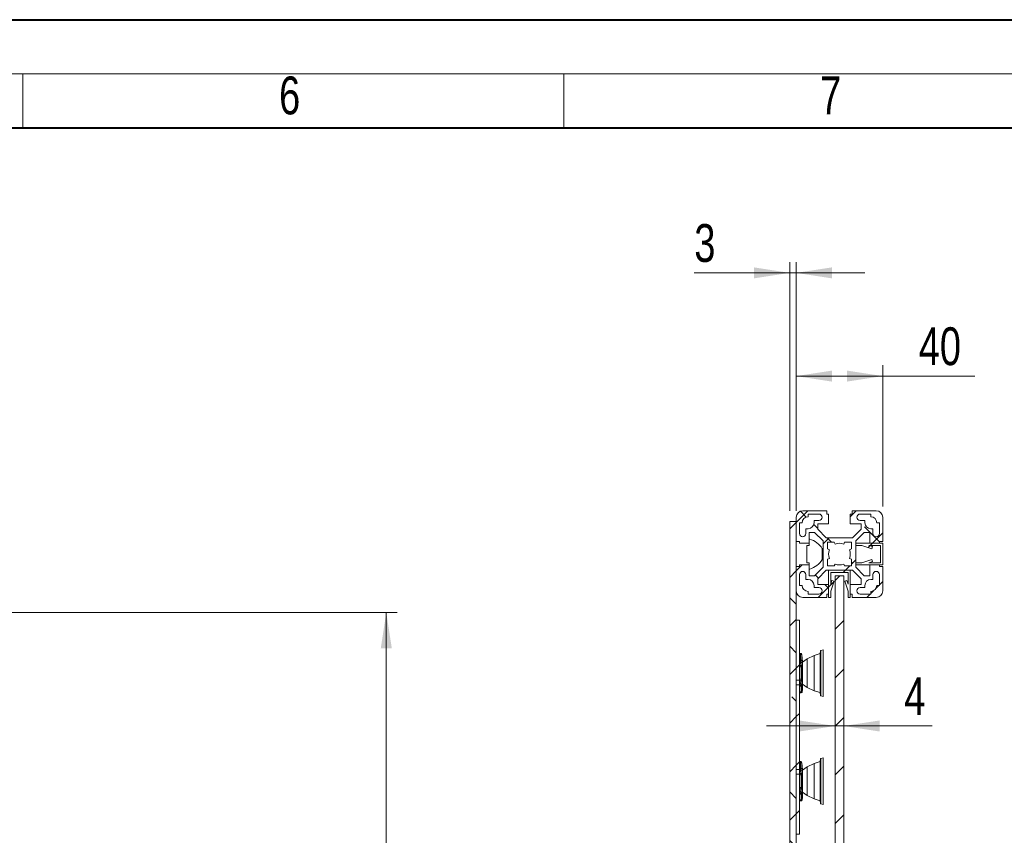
# Model space of a CAD drawing. Header units: millimetres. Extents: x 0 to 420, y 0 to 297.
# Tile 85 of 86: x 260 to 351, y 222 to 297. Entities that reach past the tile are written whole.
import ezdxf

# ---------------------------------------------------------------- set-up
doc = ezdxf.new("R2010")
doc.units = ezdxf.units.MM
doc.styles.add('SLDTEXTSTYLE0', font='TXT', dxfattribs={"width": 0.75})
doc.dimstyles.new('SLDDIMSTYLE0', dxfattribs={"dimtxt": 3.5, "dimasz": 3.302, "dimexe": 0, "dimexo": 0.0625, "dimgap": 0.875, "dimtad": 1, "dimlfac": 5, "dimrnd": 1e-09, "dimzin": 12, "dimdsep": 46, "dimtxsty": 'SLDTEXTSTYLE0', "dimsah": 1, "dimcen": 0.09, "dimadec": 0, "dimazin": 3, "dimtfac": 1, "dimtofl": 0, "dimtmove": 0, "dimatfit": 3, "dimfxl": 1, "dimfrac": 2, "dimtolj": 1, "dimtzin": 12, "dimarcsym": 0})
doc.dimstyles.new('SLDDIMSTYLE1', dxfattribs={"dimtxt": 3.5, "dimasz": 3.302, "dimexe": 0, "dimexo": 0.0625, "dimgap": 0.875, "dimtad": 1, "dimlfac": 5, "dimrnd": 1e-09, "dimzin": 12, "dimdsep": 46, "dimtxsty": 'SLDTEXTSTYLE0', "dimsah": 1, "dimcen": 0.09, "dimadec": 0, "dimazin": 3, "dimtfac": 1, "dimtmove": 0, "dimatfit": 0, "dimfxl": 1, "dimfrac": 2, "dimtolj": 1, "dimtzin": 12, "dimarcsym": 0})

# ---------------------------------------------------------------- blocks, each defined once
blk = doc.blocks.new('_D_5')
at = {"color": 7, "linetype": 'Continuous', "lineweight": 0}
for p, q in [((192.213, 242.408), (294.681, 242.408)), ((293.681, 181.208), (293.681, 242.408)), ((192.213, 181.208), (294.681, 181.208))]:
    blk.add_line(p, q, dxfattribs=at)
for points in [[(293.681, 242.408), (293.173, 239.106), (294.189, 239.106)], [(293.681, 181.208), (294.189, 184.51), (293.173, 184.51)]]:
    blk.add_solid(points, dxfattribs=at)
at = {"color": 7, "linetype": 'Continuous', "lineweight": 0, "insert": (289.17, 207.929), "char_height": 3.5, "attachment_point": 1, "rotation": 90, "style": 'SLDTEXTSTYLE0'}
blk.add_mtext('306', dxfattribs=at)
blk = doc.blocks.new('_D_9')
at = {"color": 7, "linetype": 'Continuous', "lineweight": 0}
for p, q in [((335.165, 231.916), (328.815, 231.916)), ((335.165, 231.916), (335.965, 231.916)), ((335.965, 231.916), (344.144, 231.916))]:
    blk.add_line(p, q, dxfattribs=at)
for points in [[(335.165, 231.916), (331.863, 232.424), (331.863, 231.408)], [(335.965, 231.916), (339.267, 231.408), (339.267, 232.424)]]:
    blk.add_solid(points, dxfattribs=at)
at = {"color": 7, "linetype": 'Continuous', "lineweight": 0, "insert": (341.557, 236.428), "char_height": 3.5, "attachment_point": 1, "style": 'SLDTEXTSTYLE0'}
blk.add_mtext('4', dxfattribs=at)
blk = doc.blocks.new('_D_10')
at = {"color": 7, "linetype": 'Continuous', "lineweight": 0}
for p, q in [((331.565, 252.208), (331.565, 265.264)), ((339.565, 252.208), (339.565, 265.264)), ((331.565, 264.264), (339.565, 264.264)), ((339.565, 264.264), (348.065, 264.264))]:
    blk.add_line(p, q, dxfattribs=at)
for points in [[(331.565, 264.264), (334.867, 263.756), (334.867, 264.772)], [(339.565, 264.264), (336.263, 264.772), (336.263, 263.756)]]:
    blk.add_solid(points, dxfattribs=at)
at = {"color": 7, "linetype": 'Continuous', "lineweight": 0, "insert": (342.893, 268.775), "char_height": 3.5, "attachment_point": 1, "style": 'SLDTEXTSTYLE0'}
blk.add_mtext('40', dxfattribs=at)
blk = doc.blocks.new('_D_11')
at = {"color": 7, "linetype": 'Continuous', "lineweight": 0}
for p, q in [((330.965, 251.808), (330.965, 274.808)), ((331.565, 251.808), (331.565, 274.808)), ((330.965, 273.808), (322.149, 273.808)), ((330.965, 273.808), (331.565, 273.808)), ((331.565, 273.808), (337.915, 273.808))]:
    blk.add_line(p, q, dxfattribs=at)
for points in [[(330.965, 273.808), (327.663, 274.316), (327.663, 273.3)], [(331.565, 273.808), (334.867, 273.3), (334.867, 274.316)]]:
    blk.add_solid(points, dxfattribs=at)
at = {"color": 7, "linetype": 'Continuous', "lineweight": 0, "insert": (322.149, 278.32), "char_height": 3.5, "attachment_point": 1, "style": 'SLDTEXTSTYLE0'}
blk.add_mtext('3', dxfattribs=at)

msp = doc.modelspace()

# ---------------------------------------------------------------- hatches: boundary and pattern name
at = {"linetype": 'Continuous', "lineweight": 0}
h = msp.add_hatch(dxfattribs=at)
h.set_pattern_fill('ANSI38', style=0)
edge = h.paths.add_edge_path(flags=0)
edge.add_line((331.8653, 246.8085), (331.8653, 246.6485))
edge.add_line((331.8653, 246.6485), (331.5653, 246.6485))
edge.add_line((331.5653, 246.6485), (331.5653, 244.4085))
edge.add_arc((332.1653, 244.4085), 0.6, 180, 270)
edge.add_line((332.1653, 243.8085), (334.4053, 243.8085))
edge.add_line((334.4053, 243.8085), (334.4053, 244.1085))
edge.add_line((334.4053, 244.1085), (334.5653, 244.1085))
edge.add_line((334.5653, 244.1085), (334.5653, 245.0085))
edge.add_line((334.5653, 245.0085), (333.5553, 245.0085))
edge.add_line((333.5553, 245.0085), (333.5553, 245.5156))
edge.add_line((333.5553, 245.5156), (334.3481, 246.3085))
edge.add_line((334.3481, 246.3085), (336.7824, 246.3085))
edge.add_line((336.7824, 246.3085), (337.5753, 245.5156))
edge.add_line((337.5753, 245.5156), (337.5753, 245.0085))
edge.add_line((337.5753, 245.0085), (336.5653, 245.0085))
edge.add_line((336.5653, 245.0085), (336.5653, 244.1085))
edge.add_line((336.5653, 244.1085), (336.7253, 244.1085))
edge.add_line((336.7253, 244.1085), (336.7253, 243.8085))
edge.add_line((336.7253, 243.8085), (338.9653, 243.8085))
edge.add_arc((338.9653, 244.4085), 0.6, 270, 360)
edge.add_line((339.5653, 244.4085), (339.5653, 246.6485))
edge.add_line((339.5653, 246.6485), (339.2653, 246.6485))
edge.add_line((339.2653, 246.6485), (339.2653, 246.8085))
edge.add_line((339.2653, 246.8085), (338.3653, 246.8085))
edge.add_line((338.3653, 246.8085), (338.3653, 245.7985))
edge.add_line((338.3653, 245.7985), (337.8581, 245.7985))
edge.add_line((337.8581, 245.7985), (337.0653, 246.5913))
edge.add_line((337.0653, 246.5913), (337.0653, 249.0256))
edge.add_line((337.0653, 249.0256), (337.8581, 249.8185))
edge.add_line((337.8581, 249.8185), (338.3653, 249.8185))
edge.add_line((338.3653, 249.8185), (338.3653, 248.8085))
edge.add_line((338.3653, 248.8085), (339.2653, 248.8085))
edge.add_line((339.2653, 248.8085), (339.2653, 248.9685))
edge.add_line((339.2653, 248.9685), (339.5653, 248.9685))
edge.add_line((339.5653, 248.9685), (339.5653, 251.2085))
edge.add_arc((338.9653, 251.2085), 0.6, 0, 90)
edge.add_line((338.9653, 251.8085), (336.7253, 251.8085))
edge.add_line((336.7253, 251.8085), (336.7253, 251.5085))
edge.add_line((336.7253, 251.5085), (336.5653, 251.5085))
edge.add_line((336.5653, 251.5085), (336.5653, 250.6085))
edge.add_line((336.5653, 250.6085), (337.5753, 250.6085))
edge.add_line((337.5753, 250.6085), (337.5753, 250.1013))
edge.add_line((337.5753, 250.1013), (336.7824, 249.3085))
edge.add_line((336.7824, 249.3085), (334.3481, 249.3085))
edge.add_line((334.3481, 249.3085), (333.5553, 250.1013))
edge.add_line((333.5553, 250.1013), (333.5553, 250.6085))
edge.add_line((333.5553, 250.6085), (334.5653, 250.6085))
edge.add_line((334.5653, 250.6085), (334.5653, 251.5085))
edge.add_line((334.5653, 251.5085), (334.4053, 251.5085))
edge.add_line((334.4053, 251.5085), (334.4053, 251.8085))
edge.add_line((334.4053, 251.8085), (332.1653, 251.8085))
edge.add_arc((332.1653, 251.2085), 0.6, 90, 180)
edge.add_line((331.5653, 251.2085), (331.5653, 248.9685))
edge.add_line((331.5653, 248.9685), (331.8653, 248.9685))
edge.add_line((331.8653, 248.9685), (331.8653, 248.8085))
edge.add_line((331.8653, 248.8085), (332.7653, 248.8085))
edge.add_line((332.7653, 248.8085), (332.7653, 249.8185))
edge.add_line((332.7653, 249.8185), (333.2724, 249.8185))
edge.add_line((333.2724, 249.8185), (334.0653, 249.0256))
edge.add_line((334.0653, 249.0256), (334.0653, 246.5913))
edge.add_line((334.0653, 246.5913), (333.2724, 245.7985))
edge.add_line((333.2724, 245.7985), (332.7653, 245.7985))
edge.add_line((332.7653, 245.7985), (332.7653, 246.8085))
edge.add_line((332.7653, 246.8085), (331.8653, 246.8085))
edge = h.paths.add_edge_path(flags=0)
edge.add_line((331.8653, 244.9085), (331.8653, 245.9085))
edge.add_arc((332.1653, 245.9085), 0.3, 0, 180, ccw=False)
edge.add_line((332.4653, 245.9085), (332.4653, 245.4585))
edge.add_line((332.4653, 245.4585), (332.6653, 245.4585))
edge.add_arc((332.6653, 244.9085), 0.55, 0, 90, ccw=False)
edge.add_line((333.2153, 244.9085), (333.2153, 244.7085))
edge.add_line((333.2153, 244.7085), (333.6653, 244.7085))
edge.add_arc((333.6653, 244.4085), 0.3, -90, 90, ccw=False)
edge.add_line((333.6653, 244.1085), (332.6653, 244.1085))
edge.add_line((332.6653, 244.1085), (332.6653, 244.3585))
edge.add_arc((332.6653, 244.9085), 0.55, 180, 270, ccw=False)
edge.add_line((332.1153, 244.9085), (331.8653, 244.9085))
edge = h.paths.add_edge_path(flags=0)
edge.add_line((332.6653, 251.5085), (333.6653, 251.5085))
edge.add_arc((333.6653, 251.2085), 0.3, -90, 90, ccw=False)
edge.add_line((333.6653, 250.9085), (333.2153, 250.9085))
edge.add_line((333.2153, 250.9085), (333.2153, 250.7085))
edge.add_arc((332.6653, 250.7085), 0.55, 270, 360, ccw=False)
edge.add_line((332.6653, 250.1585), (332.4653, 250.1585))
edge.add_line((332.4653, 250.1585), (332.4653, 249.7085))
edge.add_arc((332.1653, 249.7085), 0.3, 180, 360, ccw=False)
edge.add_line((331.8653, 249.7085), (331.8653, 250.7085))
edge.add_line((331.8653, 250.7085), (332.1153, 250.7085))
edge.add_arc((332.6653, 250.7085), 0.55, 90, 180, ccw=False)
edge.add_line((332.6653, 251.2585), (332.6653, 251.5085))
edge = h.paths.add_edge_path(flags=0)
edge.add_line((339.2653, 250.7085), (339.2653, 249.7085))
edge.add_arc((338.9653, 249.7085), 0.3, 180, 360, ccw=False)
edge.add_line((338.6653, 249.7085), (338.6653, 250.1585))
edge.add_line((338.6653, 250.1585), (338.4653, 250.1585))
edge.add_arc((338.4653, 250.7085), 0.55, 180, 270, ccw=False)
edge.add_line((337.9153, 250.7085), (337.9153, 250.9085))
edge.add_line((337.9153, 250.9085), (337.4653, 250.9085))
edge.add_arc((337.4653, 251.2085), 0.3, 90, 270, ccw=False)
edge.add_line((337.4653, 251.5085), (338.4653, 251.5085))
edge.add_line((338.4653, 251.5085), (338.4653, 251.2585))
edge.add_arc((338.4653, 250.7085), 0.55, 0, 90, ccw=False)
edge.add_line((339.0153, 250.7085), (339.2653, 250.7085))
edge = h.paths.add_edge_path(flags=0)
edge.add_line((338.4653, 244.1085), (337.4653, 244.1085))
edge.add_arc((337.4653, 244.4085), 0.3, 90, 270, ccw=False)
edge.add_line((337.4653, 244.7085), (337.9153, 244.7085))
edge.add_line((337.9153, 244.7085), (337.9153, 244.9085))
edge.add_arc((338.4653, 244.9085), 0.55, 90, 180, ccw=False)
edge.add_line((338.4653, 245.4585), (338.6653, 245.4585))
edge.add_line((338.6653, 245.4585), (338.6653, 245.9085))
edge.add_arc((338.9653, 245.9085), 0.3, 0, 180, ccw=False)
edge.add_line((339.2653, 245.9085), (339.2653, 244.9085))
edge.add_line((339.2653, 244.9085), (339.0153, 244.9085))
edge.add_arc((338.4653, 244.9085), 0.55, 270, 360, ccw=False)
edge.add_line((338.4653, 244.3585), (338.4653, 244.1085))
edge = h.paths.add_edge_path(flags=0)
edge.add_line((334.4653, 248.9085), (335.0857, 248.9085))
edge.add_line((335.0857, 248.9085), (335.1656, 248.7251))
edge.add_arc((335.5653, 247.8085), 1, 66.443536, 113.556464, ccw=False)
edge.add_line((335.9649, 248.7251), (336.0449, 248.9085))
edge.add_line((336.0449, 248.9085), (336.6653, 248.9085))
edge.add_line((336.6653, 248.9085), (336.6653, 248.2881))
edge.add_line((336.6653, 248.2881), (336.4819, 248.2081))
edge.add_arc((335.5653, 247.8085), 1, -23.556464, 23.556464, ccw=False)
edge.add_line((336.4819, 247.4088), (336.6653, 247.3289))
edge.add_line((336.6653, 247.3289), (336.6653, 246.7085))
edge.add_line((336.6653, 246.7085), (336.0449, 246.7085))
edge.add_line((336.0449, 246.7085), (335.9649, 246.8918))
edge.add_arc((335.5653, 247.8085), 1, 246.443536, 293.556464, ccw=False)
edge.add_line((335.1656, 246.8918), (335.0857, 246.7085))
edge.add_line((335.0857, 246.7085), (334.4653, 246.7085))
edge.add_line((334.4653, 246.7085), (334.4653, 247.3289))
edge.add_line((334.4653, 247.3289), (334.6486, 247.4088))
edge.add_arc((335.5653, 247.8085), 1, 156.443536, 203.556464, ccw=False)
edge.add_line((334.6486, 248.2081), (334.4653, 248.2881))
edge.add_line((334.4653, 248.2881), (334.4653, 248.9085))
h = msp.add_hatch(dxfattribs=at)
h.set_pattern_fill('ANSI38', style=0)
h.paths.add_polyline_path([(330.9653, 172.8085), (331.5653, 172.8085), (331.5653, 250.8085), (330.9653, 250.8085)], flags=0)
h = msp.add_hatch(dxfattribs=at)
h.set_pattern_fill('ANSI31', style=0)
h.paths.add_polyline_path([(339.5653, 246.8085), (339.5653, 248.8085), (337.0653, 248.8085), (337.0653, 248.6085), (337.642, 248.6085), (338.5653, 248.3085), (338.6271, 248.4987), (338.2892, 248.6085), (339.3653, 248.6085), (339.3653, 247.0085), (338.2892, 247.0085), (338.6271, 247.1183), (338.5653, 247.3085), (337.642, 247.0085), (337.0653, 247.0085), (337.0653, 246.8085)], flags=0)
h = msp.add_hatch(dxfattribs=at)
h.set_pattern_fill('ANSI31', style=0)
h.paths.add_polyline_path([(336.5653, 246.3085), (334.5653, 246.3085), (334.5653, 243.8085), (334.7653, 243.8085), (334.7653, 244.3852), (335.0653, 245.3085), (334.8751, 245.3703), (334.7653, 245.0324), (334.7653, 246.1085), (336.3653, 246.1085), (336.3653, 245.0324), (336.2555, 245.3703), (336.0653, 245.3085), (336.3653, 244.3852), (336.3653, 243.8085), (336.5653, 243.8085)], flags=0)
h = msp.add_hatch(dxfattribs=at)
h.set_pattern_fill('ANSI31', style=0)
h.paths.add_polyline_path([(335.1653, 245.8085), (335.1653, 177.8085), (335.9653, 177.8085), (335.9653, 245.8085)], flags=0)
h = msp.add_hatch(dxfattribs=at)
h.set_pattern_fill('ANSI31', style=0)
h.paths.add_polyline_path([(331.5653, 241.7085), (331.5653, 236.1538), (331.8653, 236.1538), (331.8653, 241.7085)], flags=0)
h = msp.add_hatch(dxfattribs=at)
h.set_pattern_fill('ANSI31', style=0)
h.paths.add_polyline_path([(331.5653, 235.7279), (331.5653, 227.8891), (331.8653, 227.8891), (331.8653, 235.7279)], flags=0)
h = msp.add_hatch(dxfattribs=at)
h.set_pattern_fill('ANSI31', style=0)
h.paths.add_polyline_path([(331.8653, 221.9085), (331.8653, 227.4632), (331.5653, 227.4632), (331.5653, 221.9085)], flags=0)

# ---------------------------------------------------------------- linework, layer by layer
at = {"color": 7, "linetype": 'Continuous', "lineweight": 40}
for p, q in [((0.0788, 297.2148), (420.0788, 297.2148)), ((20.0788, 287.2148), (410.0788, 287.2148))]:
    msp.add_line(p, q, dxfattribs=at)
at = {"color": 7, "linetype": 'Continuous', "lineweight": 0}
for p, q in [((15.0788, 292.2148), (415.0788, 292.2148)), ((260.0788, 292.2148), (260.0788, 287.2148)), ((310.0788, 292.2148), (310.0788, 287.2148))]:
    msp.add_line(p, q, dxfattribs=at)
at = {"color": 7, "linetype": 'Continuous', "lineweight": 15}
for p, q in [((331.5653, 248.9685), (331.5653, 251.2085)), ((332.1653, 251.8085), (334.4053, 251.8085)), ((332.6653, 251.2585), (332.6653, 251.5085)), ((332.6653, 251.5085), (333.6653, 251.5085)), ((334.4053, 251.8085), (334.4053, 251.5085)), ((334.4053, 251.5085), (334.5653, 251.5085)), ((334.5653, 251.5085), (334.5653, 250.6085)), ((336.5653, 250.6085), (336.5653, 251.5085)), ((336.5653, 251.5085), (336.7253, 251.5085)), ((336.7253, 251.5085), (336.7253, 251.8085)), ((336.7253, 251.8085), (338.9653, 251.8085)), ((337.4653, 251.5085), (338.4653, 251.5085)), ((338.4653, 251.5085), (338.4653, 251.2585)), ((339.5653, 251.2085), (339.5653, 248.9685)), ((330.9653, 172.8085), (330.9653, 250.8085)), ((331.5653, 250.8085), (330.9653, 250.8085)), ((331.5653, 172.8085), (331.5653, 250.8085)), ((331.8653, 250.7085), (332.1153, 250.7085)), ((331.8653, 249.7085), (331.8653, 250.7085)), ((333.2153, 250.9085), (333.2153, 250.7085)), ((333.6653, 250.9085), (333.2153, 250.9085)), ((334.5653, 250.6085), (333.5553, 250.6085)), ((333.5553, 250.6085), (333.5553, 250.1013)), ((337.5753, 250.6085), (336.5653, 250.6085)), ((337.9153, 250.9085), (337.4653, 250.9085)), ((337.5753, 250.1013), (337.5753, 250.6085)), ((337.9153, 250.7085), (337.9153, 250.9085)), ((339.0153, 250.7085), (339.2653, 250.7085)), ((339.2653, 250.7085), (339.2653, 249.7085)), ((332.4653, 250.1585), (332.4653, 249.7085)), ((332.6653, 250.1585), (332.4653, 250.1585)), ((333.2724, 249.8185), (332.7653, 249.8185)), ((332.7653, 249.8185), (332.7653, 248.8085)), ((334.0653, 249.0256), (333.2724, 249.8185)), ((333.5553, 250.1013), (334.3481, 249.3085)), ((336.7824, 249.3085), (337.5753, 250.1013)), ((337.8581, 249.8185), (337.0653, 249.0256)), ((338.3653, 249.8185), (337.8581, 249.8185)), ((338.3653, 248.8085), (338.3653, 249.8185)), ((338.6653, 250.1585), (338.4653, 250.1585)), ((338.6653, 249.7085), (338.6653, 250.1585)), ((331.8653, 248.9685), (331.5653, 248.9685)), ((331.8653, 248.8085), (331.8653, 248.9685)), ((332.7653, 248.8085), (331.8653, 248.8085)), ((332.5653, 247.0285), (332.5653, 248.5885)), ((332.5853, 248.6085), (332.7653, 248.6085)), ((332.7653, 248.6085), (332.7653, 248.8085)), ((334.0653, 246.5913), (334.0653, 249.0256)), ((334.3481, 249.3085), (336.7824, 249.3085)), ((334.4653, 248.2881), (334.4653, 248.9085)), ((334.4653, 248.9085), (335.0857, 248.9085)), ((335.0857, 248.9085), (335.1656, 248.7251)), ((335.9649, 248.7251), (336.0449, 248.9085)), ((336.0449, 248.9085), (336.6653, 248.9085)), ((336.6653, 248.9085), (336.6653, 248.2881)), ((337.0653, 249.0256), (337.0653, 246.5913)), ((337.0653, 248.8085), (337.0653, 248.6085)), ((339.5653, 248.8085), (337.0653, 248.8085)), ((337.0653, 248.6085), (337.642, 248.6085)), ((337.642, 248.6085), (338.5653, 248.3085)), ((338.2892, 248.6085), (339.3653, 248.6085)), ((338.6271, 248.4987), (338.2892, 248.6085)), ((339.2653, 248.8085), (338.3653, 248.8085)), ((338.5653, 248.3085), (338.6271, 248.4987)), ((339.5653, 248.9685), (339.2653, 248.9685)), ((339.2653, 248.9685), (339.2653, 248.8085)), ((339.3653, 248.6085), (339.3653, 247.0085)), ((339.5653, 246.8085), (339.5653, 248.8085)), ((334.0653, 248.2885), (333.93, 248.3648)), ((333.9653, 248.3085), (333.9653, 247.3085)), ((334.6486, 248.2081), (334.4653, 248.2881)), ((336.6653, 248.2881), (336.4819, 248.2081)), ((331.5653, 244.4085), (331.5653, 246.6485)), ((331.5653, 246.6485), (331.8653, 246.6485)), ((331.8653, 246.8085), (332.7653, 246.8085)), ((331.8653, 246.6485), (331.8653, 246.8085)), ((332.7653, 247.0085), (332.5853, 247.0085)), ((332.7653, 246.8085), (332.7653, 247.0085)), ((332.7653, 246.8085), (332.7653, 245.7985)), ((333.93, 247.2522), (334.0653, 247.3285)), ((334.4653, 247.3289), (334.6486, 247.4088)), ((334.4653, 246.7085), (334.4653, 247.3289)), ((335.0857, 246.7085), (334.4653, 246.7085)), ((335.1656, 246.8918), (335.0857, 246.7085)), ((336.0449, 246.7085), (335.9649, 246.8918)), ((336.6653, 246.7085), (336.0449, 246.7085)), ((336.4819, 247.4088), (336.6653, 247.3289)), ((336.6653, 247.3289), (336.6653, 246.7085)), ((337.0653, 247.0085), (337.0653, 246.8085)), ((337.642, 247.0085), (337.0653, 247.0085)), ((337.0653, 246.8085), (339.5653, 246.8085)), ((338.5653, 247.3085), (337.642, 247.0085)), ((338.2892, 247.0085), (338.6271, 247.1183)), ((339.3653, 247.0085), (338.2892, 247.0085)), ((338.3653, 245.7985), (338.3653, 246.8085)), ((338.3653, 246.8085), (339.2653, 246.8085)), ((338.6271, 247.1183), (338.5653, 247.3085)), ((339.2653, 246.8085), (339.2653, 246.6485)), ((339.2653, 246.6485), (339.5653, 246.6485)), ((339.5653, 246.6485), (339.5653, 244.4085)), ((331.8653, 244.9085), (331.8653, 245.9085)), ((332.4653, 245.9085), (332.4653, 245.4585)), ((332.7653, 245.7985), (333.2724, 245.7985)), ((333.2724, 245.7985), (334.0653, 246.5913)), ((334.3481, 246.3085), (333.5553, 245.5156)), ((336.7824, 246.3085), (334.3481, 246.3085)), ((334.5653, 246.3085), (334.5653, 243.8085)), ((336.5653, 246.3085), (334.5653, 246.3085)), ((334.7653, 246.1085), (336.3653, 246.1085)), ((334.7653, 245.0324), (334.7653, 246.1085)), ((335.9653, 245.8085), (335.1653, 245.8085)), ((335.1653, 177.8085), (335.1653, 245.8085)), ((335.9653, 177.8085), (335.9653, 245.8085)), ((336.3653, 246.1085), (336.3653, 245.0324)), ((336.5653, 243.8085), (336.5653, 246.3085)), ((337.5753, 245.5156), (336.7824, 246.3085)), ((337.0653, 246.5913), (337.8581, 245.7985)), ((337.8581, 245.7985), (338.3653, 245.7985)), ((338.6653, 245.4585), (338.6653, 245.9085)), ((339.2653, 245.9085), (339.2653, 244.9085)), ((332.1153, 244.9085), (331.8653, 244.9085)), ((332.4653, 245.4585), (332.6653, 245.4585)), ((333.2153, 244.9085), (333.2153, 244.7085)), ((333.5553, 245.5156), (333.5553, 245.0085)), ((333.5553, 245.0085), (334.5653, 245.0085)), ((334.5653, 245.0085), (334.5653, 244.1085)), ((334.8751, 245.3703), (334.7653, 245.0324)), ((334.7653, 244.3852), (335.0653, 245.3085)), ((335.0653, 245.3085), (334.8751, 245.3703)), ((336.2555, 245.3703), (336.0653, 245.3085)), ((336.0653, 245.3085), (336.3653, 244.3852)), ((336.3653, 245.0324), (336.2555, 245.3703)), ((336.5653, 244.1085), (336.5653, 245.0085)), ((336.5653, 245.0085), (337.5753, 245.0085)), ((337.5753, 245.0085), (337.5753, 245.5156)), ((337.9153, 244.7085), (337.9153, 244.9085)), ((338.4653, 245.4585), (338.6653, 245.4585)), ((339.2653, 244.9085), (339.0153, 244.9085)), ((332.6653, 244.1085), (332.6653, 244.3585)), ((333.6653, 244.1085), (332.6653, 244.1085)), ((333.2153, 244.7085), (333.6653, 244.7085)), ((334.5653, 244.1085), (334.4053, 244.1085)), ((334.4053, 244.1085), (334.4053, 243.8085)), ((334.7653, 243.8085), (334.7653, 244.3852)), ((336.3653, 244.3852), (336.3653, 243.8085)), ((336.7253, 244.1085), (336.5653, 244.1085)), ((336.7253, 243.8085), (336.7253, 244.1085)), ((337.4653, 244.7085), (337.9153, 244.7085)), ((338.4653, 244.1085), (337.4653, 244.1085)), ((338.4653, 244.3585), (338.4653, 244.1085)), ((334.4053, 243.8085), (332.1653, 243.8085)), ((334.5653, 243.8085), (334.7653, 243.8085)), ((336.3653, 243.8085), (336.5653, 243.8085)), ((338.9653, 243.8085), (336.7253, 243.8085)), ((331.5653, 236.1538), (331.5653, 241.7085)), ((331.5653, 241.7085), (331.8653, 241.7085)), ((331.8653, 236.1538), (331.8653, 241.7085)), ((332.0267, 238.6185), (331.8653, 238.6185)), ((331.9805, 238.595), (331.8653, 238.595)), ((331.974, 237.9953), (331.974, 238.5606)), ((332.064, 238.5815), (332.0689, 238.5622)), ((332.0689, 238.5622), (332.0789, 238.4851)), ((332.0737, 237.9441), (332.0737, 238.485)), ((332.0797, 238.4802), (332.099, 238.3316)), ((333.2406, 238.447), (332.5898, 238.1318)), ((333.775, 238.6198), (333.2406, 238.447)), ((333.2406, 238.2465), (333.2406, 238.447)), ((333.81, 238.8686), (333.775, 238.6198)), ((333.775, 238.3981), (333.775, 238.6198)), ((334.0657, 238.9693), (333.8381, 238.9014)), ((334.0657, 234.6479), (334.0657, 238.9693)), ((332.0056, 237.5137), (331.98, 237.7572)), ((332.0797, 237.8247), (332.1052, 237.5807)), ((332.1052, 238.2832), (332.099, 238.3316)), ((332.1617, 237.8272), (332.1275, 238.2176)), ((332.5898, 238.1318), (332.1617, 237.8272)), ((332.1617, 237.7026), (332.1617, 237.8272)), ((332.1617, 235.79), (332.1617, 237.7026)), ((332.5898, 237.9698), (332.5898, 238.1318)), ((332.5898, 235.4855), (332.5898, 237.9698)), ((333.2406, 235.1702), (333.2406, 238.2465)), ((333.775, 234.9974), (333.775, 238.3981)), ((332.0179, 237.3878), (332.0179, 236.2295)), ((332.1175, 236.2261), (332.1175, 237.3911)), ((331.5653, 236.1538), (331.8653, 236.1538)), ((331.5653, 227.8891), (331.5653, 235.7279)), ((331.5653, 235.7279), (331.8653, 235.7279)), ((331.8653, 235.7279), (331.8653, 236.1538)), ((331.8653, 227.8891), (331.8653, 235.7279)), ((332.0056, 236.1036), (331.974, 235.8035)), ((332.0689, 235.691), (332.064, 235.7146)), ((332.0689, 235.691), (332.1052, 236.0366)), ((332.1275, 235.3997), (332.1617, 235.79)), ((332.1617, 235.79), (332.5898, 235.4855)), ((331.8653, 234.9988), (332.0267, 234.9988)), ((332.0245, 234.9878), (331.8653, 234.9878)), ((332.029, 235.6713), (332.0263, 235.6876)), ((332.0263, 235.014), (332.029, 235.0243)), ((332.0296, 235.6011), (332.029, 235.6685)), ((332.029, 235.0261), (332.0296, 235.0802)), ((332.029, 235.0243), (332.029, 235.0261)), ((332.0296, 235.0802), (332.0296, 235.6011)), ((332.064, 235.0358), (332.0689, 235.055)), ((332.0689, 235.6881), (332.0689, 235.691)), ((332.0689, 235.6881), (332.0695, 235.6274)), ((332.0689, 235.055), (332.1052, 235.3341)), ((332.0695, 235.1056), (332.0689, 235.0569)), ((332.0689, 235.055), (332.0689, 235.0569)), ((332.0695, 235.6274), (332.0695, 235.1056)), ((332.0936, 235.1239), (332.1115, 235.3109)), ((332.0989, 235.2847), (332.0997, 235.2914)), ((332.1052, 235.3341), (332.0997, 235.2914)), ((332.1115, 235.3109), (332.1119, 235.3181)), ((332.1143, 235.36), (332.1119, 235.3181)), ((332.1243, 235.3883), (332.1243, 235.0548)), ((332.1431, 235.3083), (332.1243, 235.0548)), ((332.1442, 235.3379), (332.1442, 235.59)), ((332.5898, 235.4855), (333.2406, 235.1702)), ((333.2406, 235.1702), (333.775, 234.9974)), ((333.775, 234.9974), (333.81, 234.7486)), ((333.8381, 234.7159), (334.0657, 234.6479)), ((332.0267, 228.6185), (331.8653, 228.6185)), ((331.9805, 228.595), (331.8653, 228.595)), ((331.974, 227.9953), (331.974, 228.5606)), ((332.064, 228.5815), (332.0689, 228.5622)), ((332.0689, 228.5622), (332.0789, 228.4851)), ((332.0737, 227.9441), (332.0737, 228.485)), ((332.0797, 228.4802), (332.099, 228.3316)), ((333.2406, 228.447), (332.5898, 228.1318)), ((333.775, 228.6198), (333.2406, 228.447)), ((333.2406, 228.2465), (333.2406, 228.447)), ((333.81, 228.8686), (333.775, 228.6198)), ((333.775, 228.3981), (333.775, 228.6198)), ((334.0657, 228.9693), (333.8381, 228.9014)), ((334.0657, 224.6479), (334.0657, 228.9693)), ((331.8653, 227.8891), (331.5653, 227.8891)), ((331.8653, 227.4632), (331.8653, 227.8891)), ((332.0056, 227.5137), (331.98, 227.7572)), ((332.0797, 227.8247), (332.1052, 227.5807)), ((332.1052, 228.2832), (332.099, 228.3316)), ((332.1617, 227.8272), (332.1275, 228.2176)), ((332.5898, 228.1318), (332.1617, 227.8272)), ((332.1617, 227.7026), (332.1617, 227.8272)), ((332.1617, 225.79), (332.1617, 227.7026)), ((332.5898, 227.9698), (332.5898, 228.1318)), ((332.5898, 225.4855), (332.5898, 227.9698)), ((333.2406, 225.1702), (333.2406, 228.2465)), ((333.775, 224.9974), (333.775, 228.3981)), ((331.8653, 227.4632), (331.5653, 227.4632)), ((331.5653, 221.9085), (331.5653, 227.4632)), ((331.8653, 221.9085), (331.8653, 227.4632)), ((332.0179, 227.3878), (332.0179, 226.2295)), ((332.1175, 226.2261), (332.1175, 227.3911)), ((332.0056, 226.1036), (331.974, 225.8035)), ((332.0689, 225.691), (332.064, 225.7146)), ((332.0689, 225.691), (332.1052, 226.0366)), ((332.1275, 225.3997), (332.1617, 225.79)), ((332.1617, 225.79), (332.5898, 225.4855)), ((331.8653, 224.9988), (332.0267, 224.9988)), ((332.0245, 224.9878), (331.8653, 224.9878)), ((332.029, 225.6713), (332.0263, 225.6876)), ((332.0263, 225.014), (332.029, 225.0243)), ((332.0296, 225.6011), (332.029, 225.6685)), ((332.029, 225.0261), (332.0296, 225.0802)), ((332.029, 225.0243), (332.029, 225.0261)), ((332.0296, 225.0802), (332.0296, 225.6011)), ((332.064, 225.0358), (332.0689, 225.055)), ((332.0689, 225.6881), (332.0689, 225.691)), ((332.0689, 225.6881), (332.0695, 225.6274)), ((332.0689, 225.055), (332.1052, 225.3341)), ((332.0695, 225.1056), (332.0689, 225.0569)), ((332.0689, 225.055), (332.0689, 225.0569)), ((332.0695, 225.6274), (332.0695, 225.1056)), ((332.0936, 225.1239), (332.1115, 225.3109)), ((332.0989, 225.2847), (332.0997, 225.2914)), ((332.1052, 225.3341), (332.0997, 225.2914)), ((332.1115, 225.3109), (332.1119, 225.3181)), ((332.1143, 225.36), (332.1119, 225.3181)), ((332.1243, 225.3883), (332.1243, 225.0548)), ((332.1431, 225.3083), (332.1243, 225.0548)), ((332.1442, 225.3379), (332.1442, 225.59)), ((332.5898, 225.4855), (333.2406, 225.1702)), ((333.2406, 225.1702), (333.775, 224.9974)), ((333.775, 224.9974), (333.81, 224.7486)), ((333.8381, 224.7159), (334.0657, 224.6479)), ((331.8653, 221.9085), (331.5653, 221.9085))]:
    msp.add_line(p, q, dxfattribs=at)
at = {"color": 1, "linetype": 'Continuous', "lineweight": 15}
for p, q in [((331.974, 238.5962), (331.8653, 238.5962)), ((331.974, 238.5606), (331.8653, 238.5606)), ((331.9742, 238.595), (331.974, 238.5962)), ((333.81, 238.6165), (333.81, 238.8686)), ((333.81, 234.7486), (333.81, 238.6165)), ((333.8381, 238.6452), (333.8381, 238.9014)), ((333.8381, 234.7159), (333.8381, 238.6452)), ((331.974, 237.9953), (331.8653, 237.9953)), ((331.98, 237.7572), (331.8653, 237.7572)), ((332.1052, 238.2832), (332.0995, 238.3003)), ((332.1175, 238.2167), (332.1175, 238.2167)), ((331.8653, 237.5137), (332.0056, 237.5137)), ((331.8653, 237.3878), (332.0179, 237.3878)), ((331.8653, 236.2295), (332.0179, 236.2295)), ((331.8653, 236.1036), (332.0056, 236.1036)), ((331.974, 235.8035), (331.8653, 235.8035)), ((332.0263, 235.6876), (331.8653, 235.6876)), ((332.029, 235.6685), (331.8653, 235.6685)), ((332.0296, 235.6011), (331.8653, 235.6011)), ((332.0296, 235.0802), (331.8653, 235.0802)), ((332.029, 235.0261), (331.8653, 235.0261)), ((332.0263, 235.014), (331.8653, 235.014)), ((331.976, 234.9946), (331.8653, 234.9946)), ((332.0245, 234.9988), (332.0245, 234.9878)), ((332.1067, 235.311), (332.1119, 235.3181)), ((332.1431, 235.3083), (332.1431, 235.5775)), ((331.974, 228.5962), (331.8653, 228.5962)), ((331.974, 228.5606), (331.8653, 228.5606)), ((331.9742, 228.595), (331.974, 228.5962)), ((333.81, 228.6165), (333.81, 228.8686)), ((333.81, 224.7486), (333.81, 228.6165)), ((333.8381, 228.6452), (333.8381, 228.9014)), ((333.8381, 224.7159), (333.8381, 228.6452)), ((331.974, 227.9953), (331.8653, 227.9953)), ((331.98, 227.7572), (331.8653, 227.7572)), ((331.8653, 227.5137), (332.0056, 227.5137)), ((332.1052, 228.2832), (332.0995, 228.3003)), ((332.1175, 228.2167), (332.1175, 228.2167)), ((331.8653, 227.3878), (332.0179, 227.3878)), ((331.8653, 226.2295), (332.0179, 226.2295)), ((331.8653, 226.1036), (332.0056, 226.1036)), ((331.974, 225.8035), (331.8653, 225.8035)), ((332.0263, 225.6876), (331.8653, 225.6876)), ((332.029, 225.6685), (331.8653, 225.6685)), ((332.0296, 225.6011), (331.8653, 225.6011)), ((332.0296, 225.0802), (331.8653, 225.0802)), ((332.029, 225.0261), (331.8653, 225.0261)), ((332.0263, 225.014), (331.8653, 225.014)), ((331.976, 224.9946), (331.8653, 224.9946)), ((332.0245, 224.9988), (332.0245, 224.9878)), ((332.1067, 225.311), (332.1119, 225.3181)), ((332.1431, 225.3083), (332.1431, 225.5775))]:
    msp.add_line(p, q, dxfattribs=at)
at = {"color": 7, "linetype": 'Continuous', "lineweight": 15, "flags": 128}
for points in [[(332.029, 235.6685), (332.029, 235.6688), (332.029, 235.6692), (332.029, 235.6695), (332.029, 235.6699), (332.029, 235.6703), (332.029, 235.6706), (332.029, 235.671), (332.029, 235.6713)], [(332.029, 225.6685), (332.029, 225.6688), (332.029, 225.6692), (332.029, 225.6695), (332.029, 225.6699), (332.029, 225.6703), (332.029, 225.6706), (332.029, 225.671), (332.029, 225.6713)]]:
    msp.add_lwpolyline(points, dxfattribs=at)
at = {"color": 7, "linetype": 'Continuous', "lineweight": 15}
for centre, radius, start, end in [((332.1653, 251.2085), 0.6, 90, 180), ((332.6653, 250.7085), 0.55, 90, 180), ((333.6653, 251.2085), 0.3, 270, 90), ((337.4653, 251.2085), 0.3, 90, 270), ((338.4653, 250.7085), 0.55, 360, 90), ((338.9653, 251.2085), 0.6, 0, 90), ((332.6653, 250.7085), 0.55, 270, 0), ((338.4653, 250.7085), 0.55, 180, 270), ((332.1653, 249.7085), 0.3, 180, 0), ((338.9653, 249.7085), 0.3, 180, 0), ((332.5853, 248.5885), 0.02, 90, 180), ((332.8053, 249.1558), 0.04, 73.629235, 180), ((332.2529, 247.2752), 2, 31.10579, 73.629235), ((335.5653, 247.8085), 1, 66.443536, 113.556464), ((335.5653, 247.8085), 1, 156.443536, 203.556464), ((335.5653, 247.8085), 1, 336.443536, 23.556464), ((332.5853, 247.0285), 0.02, 180, 270), ((332.2529, 248.3417), 2, 286.370765, 328.89421), ((335.5653, 247.8085), 1, 246.443536, 293.556464), ((332.1653, 245.9085), 0.3, 0, 180), ((332.8053, 246.4612), 0.04, 180, 286.370765), ((338.9653, 245.9085), 0.3, 0, 180), ((332.6653, 244.9085), 0.55, 180, 270), ((332.6653, 244.9085), 0.55, 0, 90), ((338.4653, 244.9085), 0.55, 90, 180), ((338.4653, 244.9085), 0.55, 270, 0), ((332.1653, 244.4085), 0.6, 180, 270), ((333.6653, 244.4085), 0.3, 270, 90), ((337.4653, 244.4085), 0.3, 90, 270), ((338.9653, 244.4085), 0.6, 270, 0), ((333.8496, 238.8631), 0.04, 106.624243, 172), ((332.0361, 235.0784), 0.0913, 262.687639, 345.037107), ((331.7437, 235.3379), 0.4005, 355.759477, 359.998851), ((333.8496, 234.7542), 0.04, 188, 253.375757), ((333.8496, 228.8631), 0.04, 106.624243, 172), ((332.0361, 225.0784), 0.0913, 262.687639, 345.037107), ((331.7437, 225.3379), 0.4005, 355.759477, 359.998851), ((333.8496, 224.7542), 0.04, 188, 253.375757)]:
    msp.add_arc(centre, radius, start, end, dxfattribs=at)
for points, knots in [([(331.974, 238.5962), (331.9803, 238.6025), (331.9908, 238.6132), (332.0062, 238.6195), (332.0186, 238.6182), (332.0238, 238.608), (332.0263, 238.6033)], [0, 0, 0, 0, 0.2866614, 0.487694, 0.7604532, 1, 1, 1, 1]), ([(331.974, 238.5962), (331.9831, 238.5994), (332.0014, 238.6058), (332.0272, 238.6065), (332.0503, 238.5998), (332.0594, 238.5876), (332.064, 238.5815)], [0, 0, 0, 0, 0.2423008, 0.4877634, 0.7395458, 1, 1, 1, 1]), ([(332.0737, 238.485), (332.0713, 238.4951), (332.0664, 238.5154), (332.043, 238.5401), (332.0112, 238.5573), (331.9864, 238.5595), (331.974, 238.5606)], [0, 0, 0, 0, 0.25, 0.5, 0.7501075, 1, 1, 1, 1]), ([(332.0766, 238.4971), (332.0737, 238.5089), (332.0678, 238.5328), (332.0496, 238.5637), (332.0243, 238.5838), (331.998, 238.5935), (331.9831, 238.5945), (331.9755, 238.595)], [0, 0, 0, 0, 0.2403547, 0.4862935, 0.7367405, 0.8659328, 1, 1, 1, 1]), ([(332.064, 238.5815), (332.0625, 238.5855), (332.0596, 238.5935), (332.0495, 238.6007), (332.0398, 238.6039), (332.034, 238.6035), (332.0321, 238.6034)], [0, 0, 0, 0, 0.3147838, 0.6295859, 0.8775185, 1, 1, 1, 1]), ([(332.0797, 238.4802), (332.0788, 238.4861), (332.0772, 238.4979), (332.0752, 238.5037), (332.0739, 238.5009), (332.0737, 238.4903), (332.0737, 238.485)], [0, 0, 0, 0, 0.2452742, 0.4928359, 0.7464095, 1, 1, 1, 1]), ([(331.98, 237.7572), (331.9791, 237.7771), (331.9773, 237.8154), (331.9755, 237.8822), (331.9743, 237.9441), (331.9741, 237.9786), (331.974, 237.9953)], [0, 0, 0, 0, 0.276482, 0.5353146, 0.776488, 1, 1, 1, 1]), ([(331.98, 237.7572), (331.9944, 237.7593), (332.0231, 237.7634), (332.0555, 237.7818), (332.0753, 237.8031), (332.0782, 237.8175), (332.0797, 237.8247)], [0, 0, 0, 0, 0.27962153, 0.55927298, 0.77963598, 1, 1, 1, 1]), ([(332.1052, 237.5807), (332.1029, 237.5715), (332.0983, 237.5533), (332.0716, 237.5317), (332.0393, 237.5179), (332.0168, 237.5151), (332.0056, 237.5137)], [0, 0, 0, 0, 0.27962417, 0.55927773, 0.77963836, 1, 1, 1, 1]), ([(332.0737, 237.9441), (332.0737, 237.9345), (332.0739, 237.9155), (332.0752, 237.8828), (332.0772, 237.8509), (332.0788, 237.8334), (332.0797, 237.8247)], [0, 0, 0, 0, 0.2536958, 0.5072303, 0.7547412, 1, 1, 1, 1]), ([(332.1175, 238.2167), (332.116, 238.2197), (332.1131, 238.2257), (332.1078, 238.2642), (332.1052, 238.2832)], [0, 0, 0, 0, 0.5055331, 1, 1, 1, 1]), ([(332.1175, 237.3911), (332.116, 237.426), (332.1131, 237.495), (332.1078, 237.5523), (332.1052, 237.5807)], [0, 0, 0, 0, 0.5054304, 1, 1, 1, 1]), ([(332.1276, 238.2173), (332.1257, 238.2299), (332.1229, 238.248), (332.1113, 238.2618), (332.1077, 238.266)], [0, 0, 0, 0, 0.6909821, 1, 1, 1, 1]), ([(332.0056, 237.5137), (332.0084, 237.4932), (332.0136, 237.4549), (332.0165, 237.4091), (332.0179, 237.3878)], [0, 0, 0, 0, 0.5365236, 1, 1, 1, 1]), ([(332.1175, 237.3911), (332.1151, 237.3911), (332.1105, 237.3909), (332.087, 237.3901), (332.0551, 237.3891), (332.0303, 237.3882), (332.0179, 237.3878)], [0, 0, 0, 0, 0.24999418, 0.49999999, 0.7500058, 1, 1, 1, 1]), ([(331.974, 235.8035), (331.9831, 235.7983), (332.0014, 235.7879), (332.0272, 235.7663), (332.0503, 235.7411), (332.0594, 235.7235), (332.064, 235.7146)], [0, 0, 0, 0, 0.2423004, 0.4877628, 0.7395453, 1, 1, 1, 1]), ([(332.0263, 235.6876), (332.0238, 235.6971), (332.0186, 235.7173), (332.0062, 235.7477), (331.9908, 235.7779), (331.9803, 235.794), (331.974, 235.8035)], [0, 0, 0, 0, 0.2395294, 0.5123065, 0.7133057, 1, 1, 1, 1]), ([(332.0179, 236.2295), (332.0165, 236.2082), (332.0136, 236.1624), (332.0084, 236.1241), (332.0056, 236.1036)], [0, 0, 0, 0, 0.4634745, 1, 1, 1, 1]), ([(332.1052, 236.0366), (332.1033, 236.0448), (332.0996, 236.0611), (332.0763, 236.0825), (332.0439, 236.0985), (332.0183, 236.1019), (332.0056, 236.1036)], [0, 0, 0, 0, 0.249993, 0.4999999, 0.7500069, 1, 1, 1, 1]), ([(332.1175, 236.2261), (332.1151, 236.2262), (332.1105, 236.2264), (332.087, 236.2272), (332.0551, 236.2282), (332.0303, 236.229), (332.0179, 236.2295)], [0, 0, 0, 0, 0.2499941, 0.4999999, 0.7500058, 1, 1, 1, 1]), ([(332.064, 235.7146), (332.0625, 235.7116), (332.0596, 235.7055), (332.0495, 235.6974), (332.038, 235.6912), (332.0302, 235.6888), (332.0263, 235.6876)], [0, 0, 0, 0, 0.2796955, 0.5594074, 0.7797035, 1, 1, 1, 1]), ([(332.1052, 236.0366), (332.1078, 236.065), (332.1131, 236.1223), (332.116, 236.1913), (332.1175, 236.2261)], [0, 0, 0, 0, 0.4944693, 1, 1, 1, 1]), ([(332.064, 235.0358), (332.0625, 235.0318), (332.0596, 235.0238), (332.0495, 235.0165), (332.038, 235.013), (332.0302, 235.0137), (332.0263, 235.014)], [0, 0, 0, 0, 0.2796955, 0.5594074, 0.7797035, 1, 1, 1, 1]), ([(332.0296, 235.6011), (332.0352, 235.6017), (332.0463, 235.6028), (332.059, 235.6097), (332.0671, 235.6183), (332.0687, 235.6244), (332.0695, 235.6274)], [0, 0, 0, 0, 0.2796502, 0.5593245, 0.7796619, 1, 1, 1, 1]), ([(332.0296, 235.0802), (332.0352, 235.0806), (332.0463, 235.0815), (332.059, 235.0881), (332.0671, 235.0965), (332.0687, 235.1026), (332.0695, 235.1056)], [0, 0, 0, 0, 0.2796502, 0.5593245, 0.7796619, 1, 1, 1, 1]), ([(332.1175, 235.4006), (332.116, 235.3976), (332.1131, 235.3916), (332.1078, 235.3531), (332.1052, 235.3341)], [0, 0, 0, 0, 0.5055213, 1, 1, 1, 1]), ([(332.1057, 235.3486), (332.1101, 235.3537), (332.1225, 235.3682), (332.1256, 235.3874), (332.1276, 235.3999)], [0, 0, 0, 0, 0.3497883, 1, 1, 1, 1]), ([(331.974, 228.5962), (331.9803, 228.6025), (331.9908, 228.6132), (332.0062, 228.6195), (332.0186, 228.6182), (332.0238, 228.608), (332.0263, 228.6033)], [0, 0, 0, 0, 0.2866614, 0.487694, 0.7604532, 1, 1, 1, 1]), ([(331.974, 228.5962), (331.9831, 228.5994), (332.0014, 228.6058), (332.0272, 228.6065), (332.0503, 228.5998), (332.0594, 228.5876), (332.064, 228.5815)], [0, 0, 0, 0, 0.2423008, 0.4877634, 0.7395458, 1, 1, 1, 1]), ([(332.0737, 228.485), (332.0713, 228.4951), (332.0664, 228.5154), (332.043, 228.5401), (332.0112, 228.5573), (331.9864, 228.5595), (331.974, 228.5606)], [0, 0, 0, 0, 0.25, 0.5, 0.7501075, 1, 1, 1, 1]), ([(332.0766, 228.4971), (332.0737, 228.5089), (332.0678, 228.5328), (332.0496, 228.5637), (332.0243, 228.5838), (331.998, 228.5935), (331.9831, 228.5945), (331.9755, 228.595)], [0, 0, 0, 0, 0.2403547, 0.4862935, 0.7367405, 0.8659328, 1, 1, 1, 1]), ([(332.064, 228.5815), (332.0625, 228.5855), (332.0596, 228.5935), (332.0495, 228.6007), (332.0398, 228.6039), (332.034, 228.6035), (332.0321, 228.6034)], [0, 0, 0, 0, 0.3147838, 0.6295859, 0.8775185, 1, 1, 1, 1]), ([(332.0797, 228.4802), (332.0788, 228.4861), (332.0772, 228.4979), (332.0752, 228.5037), (332.0739, 228.5009), (332.0737, 228.4903), (332.0737, 228.485)], [0, 0, 0, 0, 0.2452742, 0.4928359, 0.7464095, 1, 1, 1, 1]), ([(331.98, 227.7572), (331.9791, 227.7771), (331.9773, 227.8154), (331.9755, 227.8822), (331.9743, 227.9441), (331.9741, 227.9786), (331.974, 227.9953)], [0, 0, 0, 0, 0.276482, 0.5353146, 0.776488, 1, 1, 1, 1]), ([(331.98, 227.7572), (331.9944, 227.7593), (332.0231, 227.7634), (332.0555, 227.7818), (332.0753, 227.8031), (332.0782, 227.8175), (332.0797, 227.8247)], [0, 0, 0, 0, 0.27962153, 0.55927298, 0.77963598, 1, 1, 1, 1]), ([(332.1052, 227.5807), (332.1029, 227.5715), (332.0983, 227.5533), (332.0716, 227.5317), (332.0393, 227.5179), (332.0168, 227.5151), (332.0056, 227.5137)], [0, 0, 0, 0, 0.2796242, 0.5592777, 0.7796384, 1, 1, 1, 1]), ([(332.0056, 227.5137), (332.0084, 227.4932), (332.0136, 227.4549), (332.0165, 227.4091), (332.0179, 227.3878)], [0, 0, 0, 0, 0.5365236, 1, 1, 1, 1]), ([(332.0737, 227.9441), (332.0737, 227.9345), (332.0739, 227.9155), (332.0752, 227.8828), (332.0772, 227.8509), (332.0788, 227.8334), (332.0797, 227.8247)], [0, 0, 0, 0, 0.2536958, 0.5072303, 0.7547412, 1, 1, 1, 1]), ([(332.1175, 228.2167), (332.116, 228.2197), (332.1131, 228.2257), (332.1078, 228.2642), (332.1052, 228.2832)], [0, 0, 0, 0, 0.5055331, 1, 1, 1, 1]), ([(332.1175, 227.3911), (332.116, 227.426), (332.1131, 227.495), (332.1078, 227.5523), (332.1052, 227.5807)], [0, 0, 0, 0, 0.5054304, 1, 1, 1, 1]), ([(332.1276, 228.2173), (332.1257, 228.2299), (332.1229, 228.248), (332.1113, 228.2618), (332.1077, 228.266)], [0, 0, 0, 0, 0.6909821, 1, 1, 1, 1]), ([(332.1175, 227.3911), (332.1151, 227.3911), (332.1105, 227.3909), (332.087, 227.3901), (332.0551, 227.3891), (332.0303, 227.3882), (332.0179, 227.3878)], [0, 0, 0, 0, 0.2499942, 0.5, 0.7500058, 1, 1, 1, 1]), ([(331.974, 225.8035), (331.9831, 225.7983), (332.0014, 225.7879), (332.0272, 225.7663), (332.0503, 225.7411), (332.0594, 225.7235), (332.064, 225.7146)], [0, 0, 0, 0, 0.2423004, 0.4877628, 0.7395453, 1, 1, 1, 1]), ([(332.0263, 225.6876), (332.0238, 225.6971), (332.0186, 225.7173), (332.0062, 225.7477), (331.9908, 225.7779), (331.9803, 225.794), (331.974, 225.8035)], [0, 0, 0, 0, 0.2395294, 0.5123065, 0.7133057, 1, 1, 1, 1]), ([(332.0179, 226.2295), (332.0165, 226.2082), (332.0136, 226.1624), (332.0084, 226.1241), (332.0056, 226.1036)], [0, 0, 0, 0, 0.4634745, 1, 1, 1, 1]), ([(332.1052, 226.0366), (332.1033, 226.0448), (332.0996, 226.0611), (332.0763, 226.0825), (332.0439, 226.0985), (332.0183, 226.1019), (332.0056, 226.1036)], [0, 0, 0, 0, 0.249993, 0.4999999, 0.7500069, 1, 1, 1, 1]), ([(332.1175, 226.2261), (332.1151, 226.2262), (332.1105, 226.2264), (332.087, 226.2272), (332.0551, 226.2282), (332.0303, 226.229), (332.0179, 226.2295)], [0, 0, 0, 0, 0.2499941, 0.4999999, 0.7500058, 1, 1, 1, 1]), ([(332.064, 225.7146), (332.0625, 225.7116), (332.0596, 225.7055), (332.0495, 225.6974), (332.038, 225.6912), (332.0302, 225.6888), (332.0263, 225.6876)], [0, 0, 0, 0, 0.2796955, 0.5594074, 0.7797035, 1, 1, 1, 1]), ([(332.1052, 226.0366), (332.1078, 226.065), (332.1131, 226.1223), (332.116, 226.1913), (332.1175, 226.2261)], [0, 0, 0, 0, 0.4944693, 1, 1, 1, 1]), ([(332.064, 225.0358), (332.0625, 225.0318), (332.0596, 225.0238), (332.0495, 225.0165), (332.038, 225.013), (332.0302, 225.0137), (332.0263, 225.014)], [0, 0, 0, 0, 0.2796955, 0.5594074, 0.7797035, 1, 1, 1, 1]), ([(332.0296, 225.6011), (332.0352, 225.6017), (332.0463, 225.6028), (332.059, 225.6097), (332.0671, 225.6183), (332.0687, 225.6244), (332.0695, 225.6274)], [0, 0, 0, 0, 0.2796502, 0.5593245, 0.7796619, 1, 1, 1, 1]), ([(332.0296, 225.0802), (332.0352, 225.0806), (332.0463, 225.0815), (332.059, 225.0881), (332.0671, 225.0965), (332.0687, 225.1026), (332.0695, 225.1056)], [0, 0, 0, 0, 0.27965022, 0.55932453, 0.77966188, 1, 1, 1, 1]), ([(332.1175, 225.4006), (332.116, 225.3976), (332.1131, 225.3916), (332.1078, 225.3531), (332.1052, 225.3341)], [0, 0, 0, 0, 0.5055213, 1, 1, 1, 1]), ([(332.1057, 225.3486), (332.1101, 225.3537), (332.1225, 225.3682), (332.1256, 225.3874), (332.1276, 225.3999)], [0, 0, 0, 0, 0.3497883, 1, 1, 1, 1])]:
    msp.add_open_spline(points, degree=3, knots=knots, dxfattribs=at)
at = {"color": 1, "linetype": 'Continuous', "lineweight": 15}
for points, knots in [([(331.974, 238.5606), (331.9741, 238.5695), (331.9743, 238.5881), (331.975, 238.5983), (331.9756, 238.595), (331.9756, 238.5949)], [0, 0, 0, 0, 0.4788383, 0.9955548, 1, 1, 1, 1]), ([(332.0084, 234.9999), (332.0118, 234.9999), (332.0196, 234.9999), (332.0238, 235.0089), (332.0263, 235.014)], [0, 0, 0, 0, 0.4342735, 1, 1, 1, 1]), ([(332.0936, 235.1239), (332.09, 235.0997), (332.0859, 235.072), (332.0683, 235.0473), (332.0661, 235.0443)], [0, 0, 0, 0, 0.8753684, 1, 1, 1, 1]), ([(331.974, 228.5606), (331.9741, 228.5695), (331.9743, 228.5881), (331.975, 228.5983), (331.9756, 228.595), (331.9756, 228.5949)], [0, 0, 0, 0, 0.4788383, 0.9955548, 1, 1, 1, 1]), ([(332.0084, 224.9999), (332.0118, 224.9999), (332.0196, 224.9999), (332.0238, 225.0089), (332.0263, 225.014)], [0, 0, 0, 0, 0.4342735, 1, 1, 1, 1]), ([(332.0936, 225.1239), (332.09, 225.0997), (332.0859, 225.072), (332.0683, 225.0473), (332.0661, 225.0443)], [0, 0, 0, 0, 0.8753684, 1, 1, 1, 1])]:
    msp.add_open_spline(points, degree=3, knots=knots, dxfattribs=at)
at = {"color": 7, "linetype": 'Continuous', "lineweight": 15}
for points in [[(331.974, 237.9953), (331.9864, 237.9945), (332.0112, 237.993), (332.043, 237.9814), (332.0664, 237.9646), (332.0713, 237.9509), (332.0737, 237.9441)], [(332.029, 235.6713), (332.034, 235.6716), (332.0439, 235.6722), (332.0566, 235.6767), (332.066, 235.6831), (332.0679, 235.6883), (332.0689, 235.691)], [(332.029, 235.6685), (332.034, 235.6687), (332.0439, 235.6693), (332.0566, 235.6738), (332.066, 235.6802), (332.0679, 235.6855), (332.0689, 235.6881)], [(332.0689, 235.0569), (332.0679, 235.0527), (332.066, 235.0445), (332.0566, 235.0344), (332.0439, 235.0275), (332.034, 235.0266), (332.029, 235.0261)], [(332.029, 235.0243), (332.034, 235.0247), (332.0439, 235.0256), (332.0566, 235.0326), (332.066, 235.0427), (332.0679, 235.0509), (332.0689, 235.055)], [(331.974, 227.9953), (331.9864, 227.9945), (332.0112, 227.993), (332.043, 227.9814), (332.0664, 227.9646), (332.0713, 227.9509), (332.0737, 227.9441)], [(332.029, 225.6713), (332.034, 225.6716), (332.0439, 225.6722), (332.0566, 225.6767), (332.066, 225.6831), (332.0679, 225.6883), (332.0689, 225.691)], [(332.029, 225.6685), (332.034, 225.6687), (332.0439, 225.6693), (332.0566, 225.6738), (332.066, 225.6802), (332.0679, 225.6855), (332.0689, 225.6881)], [(332.0689, 225.0569), (332.0679, 225.0527), (332.066, 225.0445), (332.0566, 225.0344), (332.0439, 225.0275), (332.034, 225.0266), (332.029, 225.0261)], [(332.029, 225.0243), (332.034, 225.0247), (332.0439, 225.0256), (332.0566, 225.0326), (332.066, 225.0427), (332.0679, 225.0509), (332.0689, 225.055)]]:
    msp.add_open_spline(points, degree=3, dxfattribs=at)

# ---------------------------------------------------------------- texts
at = {"color": 7, "linetype": 'Continuous', "lineweight": 0, "char_height": 3.5, "attachment_point": 1, "style": 'SLDTEXTSTYLE0'}
for s, insert in [('6', (283.7738, 291.9628)), ('7', (333.7719, 291.9758))]:
    msp.add_mtext(s, dxfattribs=dict(at, insert=insert))

# ---------------------------------------------------------------- dimensions: what is measured, and where the dimension line sits
at = {"color": 7, "linetype": 'Continuous', "lineweight": 0}
for base, p1, p2, dimstyle, picture, middle in [((331.5653, 273.8085), (330.9653, 250.8085), (331.5653, 250.8085), 'SLDDIMSTYLE1', '_D_11', (323.4417, 273.8085)), ((339.5653, 264.2636), (331.5653, 251.2085), (339.5653, 251.2085), 'SLDDIMSTYLE0', '_D_10', (345.4789, 264.2636)), ((335.9653, 231.916), (335.1653, 245.8085), (335.9653, 245.8085), 'SLDDIMSTYLE1', '_D_9', (342.8505, 231.916))]:
    dim = msp.add_linear_dim(base=base, p1=p1, p2=p2, dimstyle=dimstyle, dxfattribs=at)
    dim.commit()
    dim.dimension.update_dxf_attribs({"geometry": picture, "text_midpoint": middle, "dimtype": 160})
dim = msp.add_linear_dim(base=(293.6813, 242.4085), p1=(191.2126, 181.2085), p2=(191.2126, 242.4085), angle=90, dimstyle='SLDDIMSTYLE0', dxfattribs=at)
dim.commit()
dim.dimension.update_dxf_attribs({"geometry": '_D_5', "text_midpoint": (293.6813, 211.8085), "dimtype": 160})

doc.saveas('drawing.dxf')
